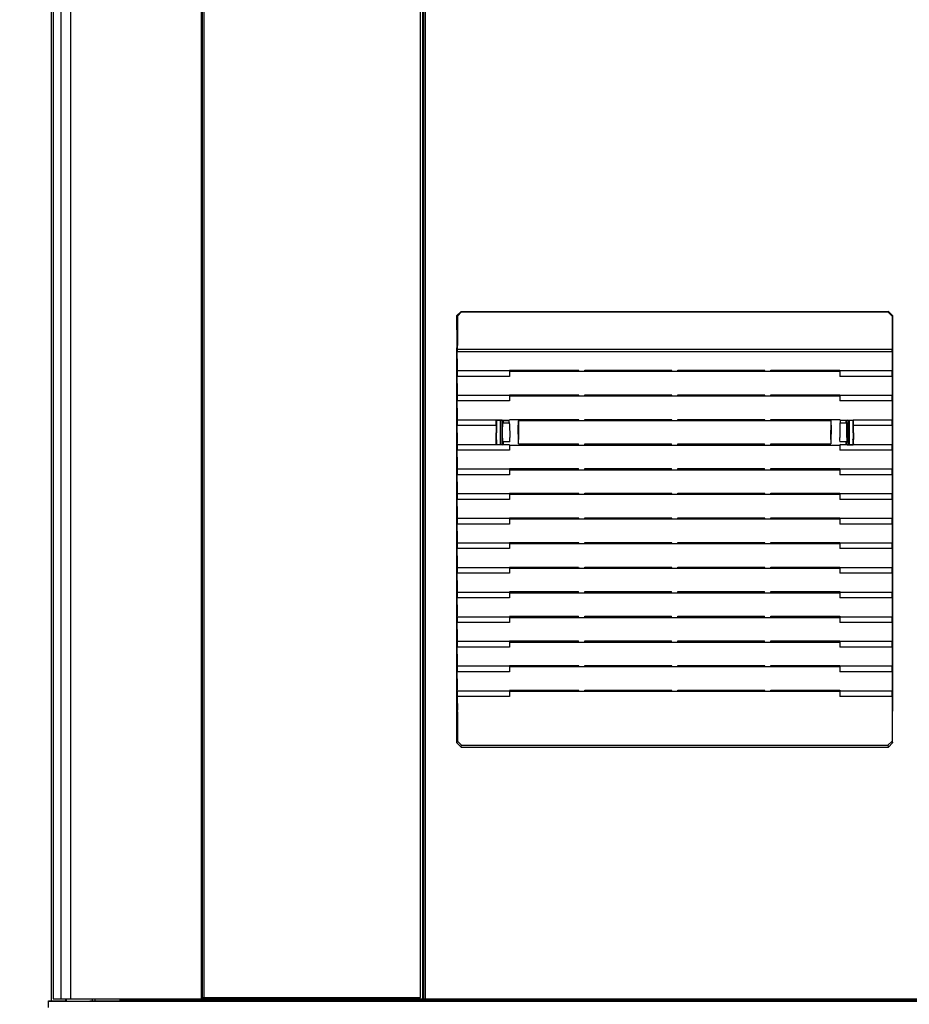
# Paper-space layout 'SUBMITTAL_E1H_1_1' of a CAD drawing. Header units: millimetres. Extents: x 0 to 841, y 0 to 594.
# Tile 22 of 69: x 127 to 168, y 321 to 366. Entities that reach past the tile are written whole.
import ezdxf

# ---------------------------------------------------------------- set-up
doc = ezdxf.new("R2010")
doc.units = ezdxf.units.MM
doc.header["$LTSCALE"] = 46.255
doc.layers.get('0').update_dxf_attribs({"linetype": 'CONTINUOUS'})
for name, color, linetype in [('002___PRT_ALL_AXES', 7, 'CONTINUOUS'), ('CHAMFERS', 7, 'CONTINUOUS'), ('DATUM', 7, 'CONTINUOUS'), ('DRAFTS', 7, 'CONTINUOUS'), ('NOTES', 7, 'CONTINUOUS'), ('ROUNDS', 7, 'CONTINUOUS')]:
    doc.layers.add(name, color=color, linetype=linetype)
doc.styles.get("Standard").update_dxf_attribs({"font": 'txt', "width": 0.725})
doc.dimstyles.new('DIMSTYLE_1', dxfattribs={"dimtxt": 3.5, "dimasz": 4.8, "dimexe": 3.2, "dimexo": 1.6, "dimgap": 1.75, "dimtad": 0, "dimtih": 1, "dimtoh": 1, "dimdec": 1, "dimzin": 0, "dimdsep": 46, "dimtxsty": 'STANDARD', "dimblk": 'CLOSED', "dimblk1": 'CLOSED', "dimblk2": 'CLOSED', "dimcen": 0.09, "dimadec": 0, "dimazin": 0, "dimtp": 0.4, "dimtm": 0.4, "dimtfac": 1, "dimtdec": 1, "dimtofl": 0, "dimtmove": 0, "dimatfit": 3, "dimldrblk": 'CLOSED', "dimfxl": 1, "dimtolj": 1, "dimtzin": 0, "dimarcsym": 0})

# ---------------------------------------------------------------- blocks, each defined once
blk = doc.blocks.new('_CLOSED')
at = {"color": 0, "linetype": 'BYBLOCK'}
for p, q in [((0, 0), (-1, 0.1667)), ((-1, 0.1667), (-1, -0.1667)), ((-1, -0.1667), (0, 0)), ((-1, 0), (0, 0))]:
    blk.add_line(p, q, dxfattribs=at)
blk = doc.blocks.new('*D2')
at = {"color": 2, "linetype": 'CONTINUOUS'}
for p, q in [((86.188, 490.677), (77.913, 490.677)), ((81.113, 490.677), (81.113, 397.11)), ((134.923, 490.677), (86.188, 490.677)), ((81.113, 296.544), (81.113, 384.86)), ((86.188, 296.544), (77.913, 296.544)), ((127.831, 296.544), (86.188, 296.544))]:
    blk.add_line(p, q, dxfattribs=at)
at = {"color": 2, "linetype": 'CONTINUOUS', "xscale": 4.8, "yscale": 4.8, "zscale": 4.8}
for p, rotation in [((81.113, 490.677), 90), ((81.113, 296.544), 270)]:
    blk.add_blockref('_CLOSED', p, dxfattribs=dict(at, rotation=rotation))
at = {"color": 2, "linetype": 'CONTINUOUS', "insert": (81.113, 395.36), "char_height": 3.5, "width": 15.225, "attachment_point": 2, "line_spacing_factor": 0.9}
blk.add_mtext('1553\\P[61.1]', dxfattribs=at)
blk = doc.blocks.new('*D3')
at = {"color": 2, "linetype": 'CONTINUOUS'}
for p, q in [((119.919, 410.569), (112.913, 410.569)), ((116.113, 410.569), (116.113, 357.056)), ((176.256, 410.569), (119.919, 410.569)), ((116.113, 296.544), (116.113, 344.806)), ((119.919, 296.544), (112.913, 296.544)), ((127.831, 296.544), (119.919, 296.544))]:
    blk.add_line(p, q, dxfattribs=at)
at = {"color": 2, "linetype": 'CONTINUOUS', "xscale": 4.8, "yscale": 4.8, "zscale": 4.8}
for p, rotation in [((116.113, 410.569), 90), ((116.113, 296.544), 270)]:
    blk.add_blockref('_CLOSED', p, dxfattribs=dict(at, rotation=rotation))
at = {"color": 2, "linetype": 'CONTINUOUS', "insert": (116.113, 355.306), "char_height": 3.5, "width": 15.225, "attachment_point": 2, "line_spacing_factor": 0.9}
blk.add_mtext('912\\P[35.9]', dxfattribs=at)
blk = doc.blocks.new('*D4')
at = {"color": 2, "linetype": 'CONTINUOUS'}
for p, q in [((53.725, 551.869), (42.913, 551.869)), ((46.113, 551.869), (46.113, 427.706)), ((134.413, 551.869), (53.725, 551.869)), ((46.113, 296.544), (46.113, 415.456)), ((53.725, 296.544), (42.913, 296.544)), ((127.831, 296.544), (53.725, 296.544))]:
    blk.add_line(p, q, dxfattribs=at)
at = {"color": 2, "linetype": 'CONTINUOUS', "xscale": 4.8, "yscale": 4.8, "zscale": 4.8}
for p, rotation in [((46.113, 551.869), 90), ((46.113, 296.544), 270)]:
    blk.add_blockref('_CLOSED', p, dxfattribs=dict(at, rotation=rotation))
at = {"color": 2, "linetype": 'CONTINUOUS', "insert": (46.113, 425.956), "char_height": 3.5, "width": 15.225, "attachment_point": 2, "line_spacing_factor": 0.9}
blk.add_mtext('2043\\P[80.4]', dxfattribs=at)
blk = doc.blocks.new('*D5')
at = {"color": 2, "linetype": 'CONTINUOUS'}
for p, q in [((68.688, 546.794), (60.413, 546.794)), ((63.613, 546.794), (63.613, 425.169)), ((128.675, 546.794), (68.688, 546.794)), ((63.613, 296.544), (63.613, 412.919)), ((68.688, 296.544), (60.413, 296.544)), ((127.831, 296.544), (68.688, 296.544))]:
    blk.add_line(p, q, dxfattribs=at)
at = {"color": 2, "linetype": 'CONTINUOUS', "xscale": 4.8, "yscale": 4.8, "zscale": 4.8}
for p, rotation in [((63.613, 546.794), 90), ((63.613, 296.544), 270)]:
    blk.add_blockref('_CLOSED', p, dxfattribs=dict(at, rotation=rotation))
at = {"color": 2, "linetype": 'CONTINUOUS', "insert": (63.613, 423.419), "char_height": 3.5, "width": 15.225, "attachment_point": 2, "line_spacing_factor": 0.9}
blk.add_mtext('2002\\P[78.8]', dxfattribs=at)
blk = doc.blocks.new('*D6')
at = {"color": 2, "linetype": 'CONTINUOUS'}
for p, q in [((105.569, 470.716), (97.294, 470.716)), ((100.494, 470.716), (100.494, 387.13)), ((139.153, 470.716), (105.569, 470.716)), ((100.494, 296.544), (100.494, 374.88)), ((105.569, 296.544), (97.294, 296.544)), ((127.831, 296.544), (105.569, 296.544))]:
    blk.add_line(p, q, dxfattribs=at)
at = {"color": 2, "linetype": 'CONTINUOUS', "xscale": 4.8, "yscale": 4.8, "zscale": 4.8}
for p, rotation in [((100.494, 470.716), 90), ((100.494, 296.544), 270)]:
    blk.add_blockref('_CLOSED', p, dxfattribs=dict(at, rotation=rotation))
at = {"color": 2, "linetype": 'CONTINUOUS', "insert": (100.494, 385.38), "char_height": 3.5, "width": 15.225, "attachment_point": 2, "line_spacing_factor": 0.9}
blk.add_mtext('1393\\P[54.9]', dxfattribs=at)
blk = doc.blocks.new('*D23')
at = {"color": 2, "linetype": 'CONTINUOUS'}
for p, q in [((177.856, 408.969), (177.856, 289.644)), ((128.681, 295.694), (128.681, 289.644)), ((128.681, 291.394), (143.906, 291.394)), ((177.856, 291.394), (155.019, 291.394)), ((128.681, 289.644), (128.681, 288.194)), ((177.856, 289.644), (177.856, 288.194))]:
    blk.add_line(p, q, dxfattribs=at)
at = {"color": 2, "linetype": 'CONTINUOUS', "xscale": 4.8, "yscale": 4.8, "zscale": 4.8, "rotation": 180}
blk.add_blockref('_CLOSED', (128.681, 291.394), dxfattribs=at)
at = {"color": 2, "linetype": 'CONTINUOUS', "xscale": 4.8, "yscale": 4.8, "zscale": 4.8}
blk.add_blockref('_CLOSED', (177.856, 291.394), dxfattribs=at)
at = {"color": 2, "linetype": 'CONTINUOUS', "insert": (149.463, 293.144), "char_height": 3.5, "width": 15.225, "attachment_point": 2, "line_spacing_factor": 0.9}
blk.add_mtext('393\\P[15.5]', dxfattribs=at)

psp = doc.layouts.new('SUBMITTAL_E1H_1_1')

# ---------------------------------------------------------------- linework, layer by layer
at = {"color": 7, "linetype": 'CONTINUOUS'}
for p, q in [((128.794, 546.544), (128.794, 321.544)), ((135.69, 546.387), (135.69, 321.7)), ((145.678, 321.7), (145.678, 546.387)), ((147.358, 351.387), (147.35, 351.347)), ((147.35, 351.347), (147.35, 351.23)), ((147.35, 351.347), (167.245, 351.347)), ((147.36, 350.6), (147.35, 351.23)), ((167.245, 351.23), (147.35, 351.23)), ((167.245, 351.23), (167.236, 350.6)), ((167.237, 351.387), (167.245, 351.347)), ((167.245, 351.23), (167.245, 351.347)), ((147.35, 350.354), (147.358, 350.394)), ((147.35, 350.354), (147.35, 350.104)), ((152.911, 350.337), (152.901, 350.389)), ((152.911, 350.337), (161.685, 350.337)), ((153.185, 350.337), (153.195, 350.389)), ((153.195, 350.389), (157.151, 350.389)), ((157.161, 350.337), (157.151, 350.389)), ((157.435, 350.337), (157.445, 350.389)), ((157.445, 350.389), (161.401, 350.389)), ((161.411, 350.337), (161.401, 350.389)), ((161.685, 350.337), (161.695, 350.389)), ((167.237, 350.394), (167.245, 350.354)), ((167.245, 350.104), (167.245, 350.354)), ((147.36, 349.475), (147.35, 350.104)), ((167.245, 350.104), (167.236, 349.475)), ((147.35, 349.229), (147.358, 349.269)), ((147.35, 349.229), (147.35, 348.979)), ((147.36, 348.349), (147.35, 348.979)), ((152.911, 349.211), (152.901, 349.263)), ((152.911, 349.211), (161.685, 349.211)), ((153.185, 349.211), (153.195, 349.263)), ((153.195, 349.263), (157.151, 349.263)), ((157.161, 349.211), (157.151, 349.263)), ((157.435, 349.211), (157.445, 349.263)), ((157.445, 349.263), (161.401, 349.263)), ((161.411, 349.211), (161.401, 349.263)), ((161.685, 349.211), (161.695, 349.263)), ((167.245, 348.979), (167.236, 348.349)), ((167.237, 349.269), (167.245, 349.229)), ((167.245, 348.979), (167.245, 349.229)), ((147.35, 348.103), (147.358, 348.143)), ((147.35, 348.103), (147.35, 347.853)), ((149.454, 348.086), (149.454, 347.989)), ((152.911, 348.086), (152.901, 348.137)), ((152.911, 348.086), (161.685, 348.086)), ((153.185, 348.086), (153.195, 348.137)), ((153.195, 348.137), (157.151, 348.137)), ((157.161, 348.086), (157.151, 348.137)), ((157.435, 348.086), (157.445, 348.137)), ((157.445, 348.137), (161.401, 348.137)), ((161.411, 348.086), (161.401, 348.137)), ((161.685, 348.086), (161.695, 348.137)), ((165.141, 347.975), (165.141, 348.086)), ((167.237, 348.143), (167.245, 348.103)), ((167.245, 347.853), (167.245, 348.103)), ((147.36, 347.223), (147.35, 347.853)), ((167.245, 347.853), (167.236, 347.223)), ((147.35, 346.978), (147.358, 347.017)), ((147.35, 346.978), (147.35, 346.728)), ((147.36, 346.098), (147.35, 346.728)), ((149.454, 347.086), (149.454, 346.989)), ((152.911, 346.96), (152.901, 347.012)), ((152.911, 346.96), (161.685, 346.96)), ((153.185, 346.96), (153.195, 347.012)), ((153.195, 347.012), (157.151, 347.012)), ((157.161, 346.96), (157.151, 347.012)), ((157.435, 346.96), (157.445, 347.012)), ((157.445, 347.012), (161.401, 347.012)), ((161.411, 346.96), (161.401, 347.012)), ((161.685, 346.96), (161.695, 347.012)), ((165.141, 346.989), (165.141, 347.086)), ((167.245, 346.728), (167.236, 346.098)), ((167.237, 347.017), (167.245, 346.978)), ((167.245, 346.728), (167.245, 346.978)), ((147.35, 345.852), (147.358, 345.892)), ((147.35, 345.852), (147.35, 345.602)), ((152.911, 345.834), (152.901, 345.886)), ((152.911, 345.834), (161.685, 345.834)), ((153.185, 345.834), (153.195, 345.886)), ((153.195, 345.886), (157.151, 345.886)), ((157.161, 345.834), (157.151, 345.886)), ((157.435, 345.834), (157.445, 345.886)), ((157.445, 345.886), (161.401, 345.886)), ((161.411, 345.834), (161.401, 345.886)), ((161.685, 345.834), (161.695, 345.886)), ((167.237, 345.892), (167.245, 345.852)), ((167.245, 345.602), (167.245, 345.852)), ((147.36, 344.972), (147.35, 345.602)), ((167.245, 345.602), (167.236, 344.972)), ((147.35, 344.726), (147.358, 344.766)), ((147.35, 344.726), (147.35, 344.476)), ((147.36, 343.846), (147.35, 344.476)), ((152.911, 344.709), (152.901, 344.76)), ((152.911, 344.709), (161.685, 344.709)), ((153.185, 344.709), (153.195, 344.76)), ((153.195, 344.76), (157.151, 344.76)), ((157.161, 344.709), (157.151, 344.76)), ((157.435, 344.709), (157.445, 344.76)), ((157.445, 344.76), (161.401, 344.76)), ((161.411, 344.709), (161.401, 344.76)), ((161.685, 344.709), (161.695, 344.76)), ((167.245, 344.476), (167.236, 343.846)), ((167.237, 344.766), (167.245, 344.726)), ((167.245, 344.476), (167.245, 344.726)), ((147.35, 343.601), (147.358, 343.64)), ((147.35, 343.601), (147.35, 343.351)), ((152.911, 343.583), (152.901, 343.635)), ((152.911, 343.583), (161.685, 343.583)), ((153.185, 343.583), (153.195, 343.635)), ((153.195, 343.635), (157.151, 343.635)), ((157.161, 343.583), (157.151, 343.635)), ((157.435, 343.583), (157.445, 343.635)), ((157.445, 343.635), (161.401, 343.635)), ((161.411, 343.583), (161.401, 343.635)), ((161.685, 343.583), (161.695, 343.635)), ((167.237, 343.64), (167.245, 343.601)), ((167.245, 343.351), (167.245, 343.601)), ((147.36, 342.721), (147.35, 343.351)), ((167.245, 343.351), (167.236, 342.721)), ((147.35, 342.475), (147.358, 342.515)), ((147.35, 342.475), (147.35, 342.225)), ((147.36, 341.595), (147.35, 342.225)), ((152.911, 342.457), (152.901, 342.509)), ((152.911, 342.457), (161.685, 342.457)), ((153.185, 342.457), (153.195, 342.509)), ((153.195, 342.509), (157.151, 342.509)), ((157.161, 342.457), (157.151, 342.509)), ((157.435, 342.457), (157.445, 342.509)), ((157.445, 342.509), (161.401, 342.509)), ((161.411, 342.457), (161.401, 342.509)), ((161.685, 342.457), (161.695, 342.509)), ((167.245, 342.225), (167.236, 341.595)), ((167.237, 342.515), (167.245, 342.475)), ((167.245, 342.225), (167.245, 342.475)), ((147.35, 341.349), (147.358, 341.389)), ((147.35, 341.349), (147.35, 341.099)), ((152.901, 341.384), (152.911, 341.332)), ((152.911, 341.332), (161.685, 341.332)), ((153.185, 341.332), (153.195, 341.384)), ((153.195, 341.384), (157.151, 341.384)), ((157.161, 341.332), (157.151, 341.384)), ((157.435, 341.332), (157.445, 341.384)), ((157.445, 341.384), (161.401, 341.384)), ((161.411, 341.332), (161.401, 341.384)), ((161.685, 341.332), (161.695, 341.384)), ((167.237, 341.389), (167.245, 341.349)), ((167.245, 341.099), (167.245, 341.349)), ((147.36, 340.469), (147.35, 341.099)), ((167.245, 341.099), (167.236, 340.469)), ((147.35, 340.224), (147.358, 340.263)), ((147.35, 340.224), (147.35, 339.974)), ((147.36, 339.344), (147.35, 339.974)), ((152.911, 340.206), (152.901, 340.258)), ((152.911, 340.206), (161.685, 340.206)), ((153.185, 340.206), (153.195, 340.258)), ((153.195, 340.258), (157.151, 340.258)), ((157.161, 340.206), (157.151, 340.258)), ((157.435, 340.206), (157.445, 340.258)), ((157.445, 340.258), (161.401, 340.258)), ((161.411, 340.206), (161.401, 340.258)), ((161.685, 340.206), (161.695, 340.258)), ((167.245, 339.974), (167.236, 339.344)), ((167.237, 340.263), (167.245, 340.224)), ((167.245, 339.974), (167.245, 340.224)), ((147.35, 339.098), (147.358, 339.138)), ((147.35, 339.098), (147.35, 338.848)), ((152.911, 339.081), (152.901, 339.132)), ((152.911, 339.081), (161.685, 339.081)), ((153.185, 339.081), (153.195, 339.132)), ((153.195, 339.132), (157.151, 339.132)), ((157.161, 339.081), (157.151, 339.132)), ((157.435, 339.081), (157.445, 339.132)), ((157.445, 339.132), (161.401, 339.132)), ((161.411, 339.081), (161.401, 339.132)), ((161.685, 339.081), (161.695, 339.132)), ((167.237, 339.138), (167.245, 339.098)), ((167.245, 338.848), (167.245, 339.098)), ((147.36, 338.218), (147.35, 338.848)), ((167.245, 338.848), (167.236, 338.218)), ((147.35, 337.972), (147.358, 338.012)), ((147.35, 337.972), (147.35, 337.722)), ((147.36, 337.092), (147.35, 337.722)), ((152.911, 337.955), (152.901, 338.007)), ((152.911, 337.955), (161.685, 337.955)), ((153.185, 337.955), (153.195, 338.007)), ((153.195, 338.007), (157.151, 338.007)), ((157.161, 337.955), (157.151, 338.007)), ((157.435, 337.955), (157.445, 338.007)), ((157.445, 338.007), (161.401, 338.007)), ((161.411, 337.955), (161.401, 338.007)), ((161.685, 337.955), (161.695, 338.007)), ((167.245, 337.722), (167.236, 337.092)), ((167.237, 338.012), (167.245, 337.972)), ((167.245, 337.722), (167.245, 337.972)), ((147.35, 336.847), (147.358, 336.887)), ((147.35, 336.847), (147.35, 336.597)), ((152.911, 336.829), (152.901, 336.881)), ((152.911, 336.829), (161.685, 336.829)), ((153.185, 336.829), (153.195, 336.881)), ((153.195, 336.881), (157.151, 336.881)), ((157.161, 336.829), (157.151, 336.881)), ((157.435, 336.829), (157.445, 336.881)), ((157.445, 336.881), (161.401, 336.881)), ((161.411, 336.829), (161.401, 336.881)), ((161.685, 336.829), (161.695, 336.881)), ((167.237, 336.887), (167.245, 336.847)), ((167.245, 336.597), (167.245, 336.847)), ((147.36, 335.967), (147.35, 336.597)), ((167.245, 336.597), (167.236, 335.967)), ((147.35, 335.721), (147.358, 335.761)), ((147.35, 335.721), (147.35, 335.471)), ((147.35, 335.471), (147.36, 334.841)), ((152.911, 335.704), (152.901, 335.755)), ((152.911, 335.704), (161.685, 335.704)), ((153.185, 335.704), (153.195, 335.755)), ((153.195, 335.755), (157.151, 335.755)), ((157.161, 335.704), (157.151, 335.755)), ((157.435, 335.704), (157.445, 335.755)), ((157.445, 335.755), (161.401, 335.755)), ((161.411, 335.704), (161.401, 335.755)), ((161.685, 335.704), (161.695, 335.755)), ((167.245, 335.471), (167.236, 334.841)), ((167.237, 335.761), (167.245, 335.721)), ((167.245, 335.471), (167.245, 335.721)), ((130.681, 321.544), (130.681, 321.637)), ((130.681, 321.544), (130.806, 321.544)), ((130.806, 321.544), (130.806, 321.637)), ((131.925, 321.637), (131.925, 321.569)), ((200.675, 321.569), (131.925, 321.569)), ((132.125, 321.569), (132.125, 321.544)), ((135.69, 321.7), (145.678, 321.7))]:
    psp.add_line(p, q, dxfattribs=at)
at = {"color": 3, "linetype": 'CONTINUOUS'}
psp.add_line((129.497, 321.531), (129.497, 321.637), dxfattribs=at)
at = {"color": 7, "linetype": 'CONTINUOUS'}
for centre, start_param, end_param in [((147.358, 351.511), -3.054326, -1.570796), ((167.237, 351.511), -4.712389, -3.228859), ((147.358, 350.519), -3.054326, -0.86217), ((167.237, 350.519), 0.86217, 3.054326), ((147.358, 349.393), -3.054326, -0.86217), ((167.237, 349.393), 0.86217, 3.054326), ((147.358, 348.268), -3.054326, -0.86217), ((167.237, 348.268), 0.86217, 3.054326), ((147.358, 347.142), -3.054326, -0.86217), ((167.237, 347.142), 0.86217, 3.054326), ((147.358, 346.016), -3.054326, -0.86217), ((167.237, 346.016), 0.86217, 3.054326), ((147.358, 344.891), -3.054326, -0.86217), ((167.237, 344.891), 0.86217, 3.054326), ((147.358, 343.765), -3.054326, -0.86217), ((167.237, 343.765), 0.86217, 3.054326), ((147.358, 342.639), -3.054326, -0.86217), ((167.237, 342.639), 0.86217, 3.054326), ((147.358, 341.514), -3.054326, -0.86217), ((167.237, 341.514), 0.86217, 3.054326), ((147.358, 340.388), -3.054326, -0.86217), ((167.237, 340.388), 0.86217, 3.054326), ((147.358, 339.262), -3.054326, -0.86217), ((167.237, 339.262), 0.86217, 3.054326), ((147.358, 338.137), -3.054326, -0.86217), ((167.237, 338.137), 0.86217, 3.054326), ((147.358, 337.011), -3.054326, -0.86217), ((167.237, 337.011), 0.86217, 3.054326), ((147.358, 335.885), -3.054326, -0.86217), ((167.237, 335.885), 0.86217, 3.054326), ((147.358, 334.76), -1.570796, -0.86217), ((167.237, 334.76), 0.86217, 1.570796)]:
    psp.add_ellipse(centre, major_axis=(0, 0.125), ratio=0.017455, start_param=start_param, end_param=end_param, dxfattribs=at)
at = {"layer": '002___PRT_ALL_AXES', "color": 7, "linetype": 'CONTINUOUS'}
for p, q in [((129.441, 321.637), (129.441, 321.544)), ((129.441, 321.544), (129.497, 321.544))]:
    psp.add_line(p, q, dxfattribs=at)
at = {"layer": 'CHAMFERS', "color": 7, "linetype": 'CONTINUOUS'}
for p, q in [((147.339, 352.881), (147.527, 353.069)), ((147.548, 353.048), (147.36, 352.86)), ((147.527, 353.069), (147.548, 353.048)), ((147.527, 353.069), (167.069, 353.069)), ((147.548, 353.048), (167.048, 353.048)), ((167.069, 353.069), (167.048, 353.048)), ((167.235, 352.86), (167.048, 353.048)), ((167.069, 353.069), (167.257, 352.881)), ((147.339, 352.881), (147.36, 352.86)), ((147.36, 352.86), (147.36, 351.511)), ((167.257, 352.881), (167.235, 352.86)), ((167.235, 352.86), (167.235, 351.511)), ((147.34, 333.34), (147.339, 334.794)), ((147.36, 334.76), (147.36, 333.419)), ((167.235, 334.76), (167.235, 333.419)), ((167.255, 333.34), (167.257, 334.794)), ((147.34, 333.34), (147.36, 333.419)), ((147.528, 333.153), (147.34, 333.34)), ((147.36, 333.419), (147.548, 333.231)), ((147.528, 333.153), (147.548, 333.231)), ((147.548, 333.231), (167.048, 333.231)), ((167.048, 333.231), (167.235, 333.419)), ((167.048, 333.231), (167.067, 333.153)), ((167.255, 333.34), (167.067, 333.153)), ((167.235, 333.419), (167.255, 333.34)), ((147.528, 333.153), (167.067, 333.153))]:
    psp.add_line(p, q, dxfattribs=at)
at = {"layer": 'DATUM', "color": 7, "linetype": 'CONTINUOUS'}
psp.add_line((128.878, 546.45), (128.878, 321.637), dxfattribs=at)
at = {"layer": 'DRAFTS', "color": 7, "linetype": 'CONTINUOUS'}
for p, q in [((149.746, 350.354), (147.35, 350.354)), ((149.753, 350.389), (149.746, 350.354)), ((149.746, 350.354), (149.746, 350.104)), ((149.746, 350.337), (152.911, 350.337)), ((149.753, 350.389), (152.901, 350.389)), ((161.685, 350.337), (164.85, 350.337)), ((161.695, 350.389), (164.843, 350.389)), ((164.843, 350.389), (164.85, 350.354)), ((164.85, 350.354), (164.85, 350.104)), ((167.245, 350.354), (164.85, 350.354)), ((149.746, 350.104), (147.35, 350.104)), ((167.245, 350.104), (164.85, 350.104)), ((149.746, 349.229), (147.35, 349.229)), ((149.746, 348.979), (147.35, 348.979)), ((149.753, 349.263), (149.746, 349.229)), ((149.746, 349.229), (149.746, 348.979)), ((149.746, 349.211), (152.911, 349.211)), ((149.753, 349.263), (152.901, 349.263)), ((161.685, 349.211), (164.85, 349.211)), ((161.695, 349.263), (164.843, 349.263)), ((164.843, 349.263), (164.85, 349.229)), ((164.85, 349.229), (164.85, 348.979)), ((167.245, 349.229), (164.85, 349.229)), ((167.245, 348.979), (164.85, 348.979)), ((149.139, 348.103), (147.35, 348.103)), ((149.139, 347.853), (149.139, 348.103)), ((149.14, 348.1), (149.139, 348.103)), ((149.148, 348.098), (149.14, 348.1)), ((149.14, 348.1), (149.745, 348.1)), ((149.148, 348.098), (149.148, 347.761)), ((149.416, 348.098), (149.148, 348.098)), ((149.323, 348.098), (149.323, 346.977)), ((149.387, 348.098), (149.387, 346.977)), ((149.44, 348.086), (149.416, 348.098)), ((149.44, 348.086), (149.44, 347.989)), ((149.44, 348.086), (149.718, 348.086)), ((149.718, 348.086), (149.745, 348.1)), ((149.718, 348.086), (149.718, 347.989)), ((149.753, 348.137), (149.745, 348.1)), ((149.753, 348.137), (152.901, 348.137)), ((150.149, 348.086), (150.162, 347.223)), ((150.149, 348.086), (152.911, 348.086)), ((161.685, 348.086), (164.447, 348.086)), ((161.695, 348.137), (164.843, 348.137)), ((164.434, 347.223), (164.447, 348.086)), ((164.843, 348.137), (164.85, 348.1)), ((164.85, 348.1), (164.877, 348.086)), ((164.85, 348.1), (165.455, 348.1)), ((164.877, 347.989), (164.877, 348.086)), ((165.156, 348.086), (164.877, 348.086)), ((165.179, 348.098), (165.156, 348.086)), ((165.156, 347.989), (165.156, 348.086)), ((165.179, 348.098), (165.448, 348.098)), ((165.209, 348.098), (165.209, 346.977)), ((165.273, 348.098), (165.273, 346.977)), ((165.448, 348.098), (165.455, 348.1)), ((165.448, 348.098), (165.448, 347.761)), ((165.456, 348.103), (165.455, 348.1)), ((165.456, 348.103), (165.456, 347.853)), ((167.245, 348.103), (165.456, 348.103)), ((149.139, 347.853), (147.35, 347.853)), ((149.139, 347.853), (149.12, 347.223)), ((149.148, 347.761), (149.132, 347.245)), ((149.39, 347.815), (149.39, 347.248)), ((149.393, 347.815), (149.39, 347.815)), ((149.393, 347.815), (149.393, 347.788)), ((149.393, 347.788), (149.419, 347.788)), ((149.416, 347.788), (149.416, 347.288)), ((149.419, 347.98), (149.419, 347.788)), ((149.424, 347.975), (149.419, 347.98)), ((149.44, 347.989), (149.423, 347.98)), ((149.424, 347.975), (149.746, 347.975)), ((149.43, 347.311), (149.425, 347.931)), ((149.44, 347.989), (149.454, 347.989)), ((149.718, 347.989), (149.746, 347.975)), ((149.748, 347.931), (149.757, 347.311)), ((164.848, 347.931), (164.839, 347.311)), ((164.877, 347.989), (164.849, 347.975)), ((164.849, 347.975), (165.171, 347.975)), ((165.156, 347.989), (165.141, 347.989)), ((165.156, 347.989), (165.173, 347.98)), ((165.166, 347.311), (165.171, 347.931)), ((165.171, 347.975), (165.177, 347.98)), ((165.177, 347.98), (165.177, 347.788)), ((165.177, 347.788), (165.206, 347.788)), ((165.179, 347.788), (165.179, 347.288)), ((165.203, 347.788), (165.203, 347.815)), ((165.203, 347.815), (165.206, 347.815)), ((165.206, 347.815), (165.206, 347.26)), ((165.448, 347.761), (165.463, 347.245)), ((165.456, 347.853), (165.475, 347.223)), ((167.245, 347.853), (165.456, 347.853)), ((149.148, 347.207), (149.132, 347.245)), ((149.148, 347.207), (149.148, 346.977)), ((149.39, 347.288), (149.416, 347.288)), ((149.39, 347.248), (149.393, 347.247)), ((149.393, 347.283), (149.393, 347.247)), ((149.416, 347.288), (149.419, 347.283)), ((149.419, 347.283), (149.419, 347.095)), ((165.179, 347.288), (165.177, 347.283)), ((165.177, 347.283), (165.177, 347.095)), ((165.206, 347.288), (165.179, 347.288)), ((165.203, 347.26), (165.203, 347.283)), ((165.206, 347.26), (165.203, 347.26)), ((165.448, 347.207), (165.463, 347.245)), ((165.448, 347.207), (165.448, 346.977)), ((149.139, 346.978), (147.35, 346.978)), ((149.746, 346.728), (147.35, 346.728)), ((149.123, 347.017), (149.139, 346.978)), ((149.148, 346.977), (149.139, 346.976)), ((149.746, 346.975), (149.139, 346.976)), ((149.416, 346.977), (149.148, 346.977)), ((149.416, 346.977), (149.44, 346.989)), ((149.419, 347.095), (149.429, 347.105)), ((149.423, 347.095), (149.44, 347.086)), ((149.755, 347.105), (149.429, 347.105)), ((149.44, 347.086), (149.44, 346.989)), ((149.44, 347.086), (149.454, 347.086)), ((149.44, 346.989), (149.454, 346.989)), ((149.746, 346.975), (149.746, 346.728)), ((149.746, 346.96), (152.911, 346.96)), ((150.16, 347.017), (150.159, 347.012)), ((150.159, 347.012), (152.901, 347.012)), ((161.685, 346.96), (164.85, 346.96)), ((161.695, 347.012), (164.437, 347.012)), ((164.435, 347.017), (164.437, 347.012)), ((165.167, 347.105), (164.84, 347.105)), ((164.877, 346.989), (164.85, 346.975)), ((165.456, 346.976), (164.85, 346.975)), ((164.85, 346.975), (164.85, 346.728)), ((167.245, 346.728), (164.85, 346.728)), ((165.156, 347.086), (165.141, 347.086)), ((165.156, 346.989), (165.141, 346.989)), ((165.173, 347.095), (165.156, 347.086)), ((165.156, 346.989), (165.156, 347.086)), ((165.156, 346.989), (165.179, 346.977)), ((165.177, 347.095), (165.167, 347.105)), ((165.179, 346.977), (165.448, 346.977)), ((165.448, 346.977), (165.456, 346.975)), ((165.472, 347.017), (165.456, 346.978)), ((167.245, 346.978), (165.456, 346.978)), ((149.746, 345.852), (147.35, 345.852)), ((149.753, 345.886), (149.746, 345.852)), ((149.746, 345.852), (149.746, 345.602)), ((149.746, 345.834), (152.911, 345.834)), ((149.753, 345.886), (152.901, 345.886)), ((161.685, 345.834), (164.85, 345.834)), ((161.695, 345.886), (164.843, 345.886)), ((164.843, 345.886), (164.85, 345.852)), ((164.85, 345.852), (164.85, 345.602)), ((167.245, 345.852), (164.85, 345.852)), ((149.746, 345.602), (147.35, 345.602)), ((167.245, 345.602), (164.85, 345.602)), ((149.746, 344.726), (147.35, 344.726)), ((149.746, 344.476), (147.35, 344.476)), ((149.753, 344.76), (149.746, 344.726)), ((149.746, 344.726), (149.746, 344.476)), ((149.746, 344.709), (152.911, 344.709)), ((149.753, 344.76), (152.901, 344.76)), ((161.685, 344.709), (164.85, 344.709)), ((161.695, 344.76), (164.843, 344.76)), ((164.843, 344.76), (164.85, 344.726)), ((164.85, 344.726), (164.85, 344.476)), ((167.245, 344.726), (164.85, 344.726)), ((167.245, 344.476), (164.85, 344.476)), ((149.746, 343.601), (147.35, 343.601)), ((149.753, 343.635), (149.746, 343.601)), ((149.746, 343.601), (149.746, 343.351)), ((149.746, 343.583), (152.911, 343.583)), ((149.753, 343.635), (152.901, 343.635)), ((161.685, 343.583), (164.85, 343.583)), ((161.695, 343.635), (164.843, 343.635)), ((164.843, 343.635), (164.85, 343.601)), ((164.85, 343.601), (164.85, 343.351)), ((167.245, 343.601), (164.85, 343.601)), ((149.746, 343.351), (147.35, 343.351)), ((167.245, 343.351), (164.85, 343.351)), ((149.746, 342.475), (147.35, 342.475)), ((149.746, 342.225), (147.35, 342.225)), ((149.753, 342.509), (149.746, 342.475)), ((149.746, 342.475), (149.746, 342.225)), ((149.746, 342.457), (152.911, 342.457)), ((149.753, 342.509), (152.901, 342.509)), ((161.685, 342.457), (164.85, 342.457)), ((161.695, 342.509), (164.843, 342.509)), ((164.843, 342.509), (164.85, 342.475)), ((164.85, 342.475), (164.85, 342.225)), ((167.245, 342.475), (164.85, 342.475)), ((167.245, 342.225), (164.85, 342.225)), ((149.746, 341.349), (147.35, 341.349)), ((149.753, 341.384), (149.746, 341.349)), ((149.746, 341.349), (149.746, 341.099)), ((149.746, 341.332), (152.911, 341.332)), ((149.753, 341.384), (152.901, 341.384)), ((161.685, 341.332), (164.85, 341.332)), ((161.695, 341.384), (164.843, 341.384)), ((164.843, 341.384), (164.85, 341.349)), ((164.85, 341.349), (164.85, 341.099)), ((167.245, 341.349), (164.85, 341.349)), ((149.746, 341.099), (147.35, 341.099)), ((167.245, 341.099), (164.85, 341.099)), ((149.746, 340.224), (147.35, 340.224)), ((149.746, 339.974), (147.35, 339.974)), ((149.753, 340.258), (149.746, 340.224)), ((149.746, 340.224), (149.746, 339.974)), ((149.746, 340.206), (152.911, 340.206)), ((149.753, 340.258), (152.901, 340.258)), ((161.685, 340.206), (164.85, 340.206)), ((161.695, 340.258), (164.843, 340.258)), ((164.843, 340.258), (164.85, 340.224)), ((164.85, 340.224), (164.85, 339.974)), ((167.245, 340.224), (164.85, 340.224)), ((167.245, 339.974), (164.85, 339.974)), ((149.746, 339.098), (147.35, 339.098)), ((149.753, 339.132), (149.746, 339.098)), ((149.746, 339.098), (149.746, 338.848)), ((149.746, 339.081), (152.911, 339.081)), ((149.753, 339.132), (152.901, 339.132)), ((161.685, 339.081), (164.85, 339.081)), ((161.695, 339.132), (164.843, 339.132)), ((164.843, 339.132), (164.85, 339.098)), ((164.85, 339.098), (164.85, 338.848)), ((167.245, 339.098), (164.85, 339.098)), ((149.746, 338.848), (147.35, 338.848)), ((167.245, 338.848), (164.85, 338.848)), ((149.746, 337.972), (147.35, 337.972)), ((149.746, 337.722), (147.35, 337.722)), ((149.753, 338.007), (149.746, 337.972)), ((149.746, 337.972), (149.746, 337.722)), ((149.746, 337.955), (152.911, 337.955)), ((149.753, 338.007), (152.901, 338.007)), ((161.685, 337.955), (164.85, 337.955)), ((161.695, 338.007), (164.843, 338.007)), ((164.843, 338.007), (164.85, 337.972)), ((164.85, 337.972), (164.85, 337.722)), ((167.245, 337.972), (164.85, 337.972)), ((167.245, 337.722), (164.85, 337.722)), ((149.746, 336.847), (147.35, 336.847)), ((149.753, 336.881), (149.746, 336.847)), ((149.746, 336.847), (149.746, 336.597)), ((149.746, 336.829), (152.911, 336.829)), ((149.753, 336.881), (152.901, 336.881)), ((161.685, 336.829), (164.85, 336.829)), ((161.695, 336.881), (164.843, 336.881)), ((164.843, 336.881), (164.85, 336.847)), ((164.85, 336.847), (164.85, 336.597)), ((167.245, 336.847), (164.85, 336.847)), ((149.746, 336.597), (147.35, 336.597)), ((167.245, 336.597), (164.85, 336.597)), ((147.35, 335.721), (149.746, 335.721)), ((149.746, 335.471), (147.35, 335.471)), ((149.753, 335.755), (149.746, 335.721)), ((149.746, 335.721), (149.746, 335.471)), ((149.746, 335.704), (152.911, 335.704)), ((149.753, 335.755), (152.901, 335.755)), ((161.685, 335.704), (164.85, 335.704)), ((161.695, 335.755), (164.843, 335.755)), ((164.843, 335.755), (164.85, 335.721)), ((164.85, 335.721), (164.85, 335.471)), ((164.85, 335.721), (167.245, 335.721)), ((167.245, 335.471), (164.85, 335.471))]:
    psp.add_line(p, q, dxfattribs=at)
for centre, ratio, start_param, end_param in [((149.424, 347.85), 0.008727, -0.86217, -0.008727), ((149.746, 347.85), 0.017455, -0.86217, -0.008727), ((164.85, 347.85), 0.017455, 0.008727, 0.86217), ((165.171, 347.85), 0.008727, 0.008727, 0.86217), ((149.123, 347.142), 0.034921, 0.86217, 3.054326), ((149.429, 347.23), 0.008727, -3.132866, -0.86217), ((149.755, 347.23), 0.017455, -3.132866, -0.86217), ((150.16, 347.142), 0.017455, -3.054326, -0.86217), ((164.436, 347.142), 0.017455, 0.86217, 3.054326), ((164.84, 347.23), 0.017455, 0.86217, 3.132866), ((165.167, 347.23), 0.008727, 0.86217, 3.132866), ((165.472, 347.142), 0.034921, -3.054326, -0.86217)]:
    psp.add_ellipse(centre, major_axis=(0, 0.125), ratio=ratio, start_param=start_param, end_param=end_param, dxfattribs=at)
at = {"layer": 'NOTES', "color": 7, "linetype": 'CONTINUOUS'}
for p, q in [((128.881, 546.45), (128.881, 321.637)), ((129.229, 546.45), (129.229, 321.637)), ((129.668, 546.45), (129.668, 321.637)), ((135.65, 546.45), (135.65, 321.637)), ((135.775, 546.45), (135.775, 321.637)), ((145.762, 546.45), (145.762, 321.637)), ((145.825, 321.637), (145.825, 546.45)), ((145.887, 546.45), (145.887, 321.637)), ((128.879, 321.637), (172.982, 321.637)), ((135.712, 321.637), (135.712, 321.7))]:
    psp.add_line(p, q, dxfattribs=at)
at = {"layer": 'ROUNDS', "color": 7, "linetype": 'CONTINUOUS'}
for p, q in [((147.339, 352.319), (147.339, 352.881)), ((167.257, 352.881), (167.257, 352.319)), ((147.341, 352.225), (147.341, 351.413)), ((167.255, 352.225), (167.255, 351.413)), ((147.339, 334.794), (147.339, 351.319)), ((167.257, 351.319), (167.257, 334.794)), ((150.149, 348.086), (150.148, 348.08)), ((164.447, 348.086), (164.448, 348.08)), ((150.159, 347.012), (150.146, 347.874)), ((164.449, 347.874), (164.437, 347.012)), ((128.675, 321.244), (128.675, 321.544)), ((128.675, 321.544), (129.441, 321.544)), ((130.563, 321.544), (130.563, 321.531)), ((130.563, 321.544), (130.698, 321.544)), ((130.783, 321.544), (201.815, 321.544))]:
    psp.add_line(p, q, dxfattribs=at)
at = {"layer": 'ROUNDS', "color": 3, "linetype": 'CONTINUOUS'}
psp.add_line((128.675, 321.531), (203.925, 321.531), dxfattribs=at)
at = {"layer": 'ROUNDS', "color": 7, "linetype": 'CONTINUOUS'}
for centre, major_axis, start_param, end_param in [((147.339, 352.225), (0, 0.0938), -1.570796, 0), ((167.257, 352.225), (0, 0.0938), 0, 1.570796), ((147.339, 351.413), (0, 0.0938), -3.141593, -1.570796), ((167.257, 351.413), (0, 0.0938), -4.712389, -3.141593), ((150.148, 347.956), (0, 0.125), 0.452661, 2.279423), ((164.448, 347.956), (0, 0.125), -2.279423, -0.087266)]:
    psp.add_ellipse(centre, major_axis=major_axis, ratio=0.017455, start_param=start_param, end_param=end_param, dxfattribs=at)

# ---------------------------------------------------------------- dimensions: what is measured, and where the dimension line sits
at = {"color": 2, "linetype": 'CONTINUOUS'}
for base, p1, p2, angle, text, picture, middle in [((46.113, 296.544), (136.013, 551.869), (129.431, 296.544), 270, '2043\\P[80.4]', '*D4', (46.113, 421.581)), ((63.613, 546.794), (129.431, 296.544), (130.275, 546.794), 90, '2002\\P[78.8]', '*D5', (63.613, 419.044)), ((81.113, 490.677), (129.431, 296.544), (136.523, 490.677), 90, '1553\\P[61.1]', '*D2', (81.113, 390.985)), ((100.494, 470.716), (129.431, 296.544), (140.753, 470.716), 90, '1393\\P[54.9]', '*D6', (100.494, 381.005)), ((116.113, 410.569), (129.431, 296.544), (177.856, 410.569), 90, '912\\P[35.9]', '*D3', (116.113, 350.931))]:
    dim = psp.add_linear_dim(base=base, p1=p1, p2=p2, angle=angle, text=text, dimstyle='DIMSTYLE_1', dxfattribs=at)
    dim.commit()
    dim.dimension.update_dxf_attribs({"geometry": picture, "text_midpoint": middle, "dimtype": 160})
dim = psp.add_linear_dim(base=(177.856, 291.394), p1=(128.681, 297.294), p2=(177.856, 410.569), text='393\\P[15.5]', dimstyle='DIMSTYLE_1', dxfattribs=at)
dim.commit()
dim.dimension.update_dxf_attribs({"geometry": '*D23', "text_midpoint": (149.463, 288.769), "dimtype": 160})

doc.saveas('drawing.dxf')
